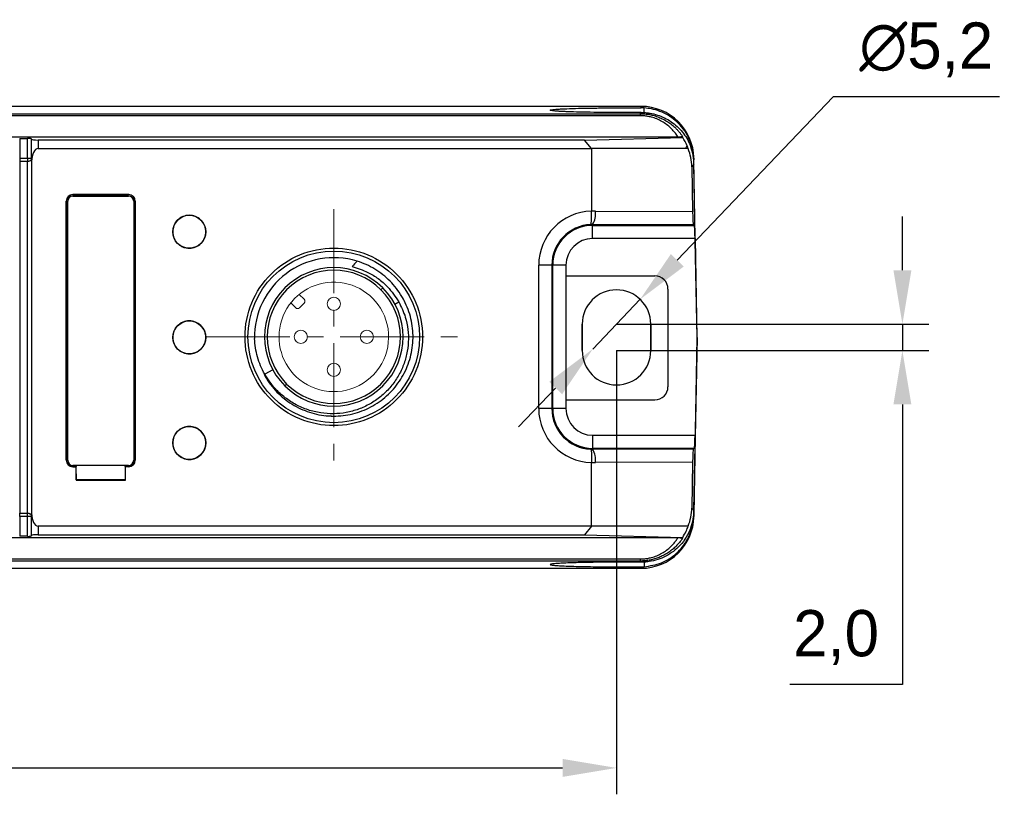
# Model space of a CAD drawing. Header units: millimetres. Extents: x 0 to 1380, y 0 to 297.
# Tile 57 of 60: x 1193 to 1268, y 133 to 192. Entities that reach past the tile are written whole.
import ezdxf

# ---------------------------------------------------------------- set-up
doc = ezdxf.new("R2010")
doc.units = ezdxf.units.MM
doc.header["$PDSIZE"] = -1
doc.linetypes.add('CENTER', pattern=[10.16, 6.35, -1.27, 1.27, -1.27])
doc.layers.add('1', color=7, linetype='Continuous', true_color=0xffffff)
doc.dimstyles.new('ISO-25', dxfattribs={"dimtxt": 2.5, "dimasz": 2.5, "dimexe": 1.25, "dimexo": 0.625, "dimtad": 1, "dimtxsty": 'Standard', "dimcen": 2.5, "dimadec": 0, "dimazin": 0, "dimtfac": 1, "dimtmove": 0, "dimatfit": 3, "dimfxl": 1, "dimarcsym": 0})

# ---------------------------------------------------------------- blocks, each defined once
blk = doc.blocks.new('*D23')
at = {"color": 0, "lineweight": -2}
for p, q in [((1090.394, 166.753), (1090.394, 133.13)), ((1238.194, 166.753), (1238.194, 133.13)), ((1094.474, 135.13), (1234.114, 135.13))]:
    blk.add_line(p, q, dxfattribs=at)
at = {"color": 0}
for points in [[(1094.474, 135.81), (1094.474, 134.45), (1090.394, 135.13)], [(1234.114, 134.45), (1234.114, 135.81), (1238.194, 135.13)]]:
    blk.add_solid(points, dxfattribs=at)
at = {"layer": 'Defpoints', "color": 0}
for p in [(1090.394, 166.753), (1238.194, 166.753), (1238.194, 135.13)]:
    blk.add_point(p, dxfattribs=at)
at = {"color": 0, "insert": (1164.294, 138.696), "char_height": 3.5, "attachment_point": 5}
blk.add_mtext('147,8%%p2', dxfattribs=at)
blk = doc.blocks.new('*D24')
at = {"color": 0, "lineweight": -2}
for p, q in [((1259.85, 172.833), (1259.85, 176.913)), ((1238.194, 168.753), (1261.85, 168.753)), ((1259.85, 168.753), (1259.85, 166.753)), ((1238.194, 166.753), (1261.85, 166.753)), ((1259.85, 162.673), (1259.85, 141.448)), ((1259.85, 141.448), (1251.326, 141.448))]:
    blk.add_line(p, q, dxfattribs=at)
at = {"color": 0}
for points in [[(1259.17, 172.833), (1260.53, 172.833), (1259.85, 168.753)], [(1260.53, 162.673), (1259.17, 162.673), (1259.85, 166.753)]]:
    blk.add_solid(points, dxfattribs=at)
at = {"layer": 'Defpoints', "color": 0}
for p in [(1238.194, 168.753), (1238.194, 166.753), (1259.85, 166.753)]:
    blk.add_point(p, dxfattribs=at)
at = {"color": 0, "insert": (1254.826, 145.014), "char_height": 3.5, "attachment_point": 5}
blk.add_mtext('2,0', dxfattribs=at)
blk = doc.blocks.new('*D25')
at = {"color": 0, "lineweight": -2}
for p, q in [((1242.801, 173.59), (1254.595, 185.973)), ((1267.202, 185.973), (1254.595, 185.973)), ((1236.401, 166.871), (1239.987, 170.636)), ((1233.587, 163.916), (1230.773, 160.962))]:
    blk.add_line(p, q, dxfattribs=at)
at = {"color": 0}
for points in [[(1242.309, 174.059), (1243.293, 173.121), (1239.987, 170.636)], [(1234.079, 163.447), (1233.094, 164.385), (1236.401, 166.871)]]:
    blk.add_solid(points, dxfattribs=at)
at = {"layer": 'Defpoints', "color": 0}
for p in [(1239.987, 170.636), (1236.401, 166.871)]:
    blk.add_point(p, dxfattribs=at)
at = {"color": 0, "insert": (1261.661, 189.538), "char_height": 3.5, "attachment_point": 5}
blk.add_mtext('∅5,2', dxfattribs=at)

msp = doc.modelspace()

# ---------------------------------------------------------------- linework, layer by layer
at = {"color": 7, "linetype": 'Continuous', "lineweight": 25}
for p, q in [((1240.058, 185.253), (1088.53, 185.253)), ((1240.06, 185.139), (1240.058, 185.253)), ((1240.294, 184.783), (1240.294, 185.132)), ((1088.599, 184.702), (1239.989, 184.702)), ((1239.989, 184.546), (1088.599, 184.546)), ((1239.989, 184.702), (1240.074, 184.789)), ((1239.989, 184.702), (1239.989, 184.546)), ((1202.978, 182.926), (1176.494, 182.926)), ((1192.989, 182.83), (1192.989, 181.337)), ((1192.989, 182.83), (1193.589, 182.83)), ((1193.589, 181.337), (1193.589, 182.83)), ((1193.889, 182.777), (1193.889, 182.786)), ((1193.889, 181.092), (1193.889, 182.777)), ((1214.294, 182.926), (1202.978, 182.926)), ((1230.794, 182.926), (1214.294, 182.926)), ((1242.852, 182.926), (1230.794, 182.926)), ((1235.778, 182.705), (1243.207, 182.907)), ((1194.389, 182.705), (1194.389, 182.052)), ((1202.978, 182.705), (1194.389, 182.705)), ((1194.389, 182.052), (1214.294, 182.052)), ((1214.294, 182.705), (1202.978, 182.705)), ((1230.794, 182.705), (1214.294, 182.705)), ((1214.294, 182.052), (1230.794, 182.052)), ((1235.778, 182.705), (1230.794, 182.705)), ((1230.794, 182.052), (1236.294, 182.052)), ((1236.294, 182.052), (1235.778, 182.705)), ((1236.294, 182.052), (1236.294, 177.308)), ((1243.409, 182.052), (1236.294, 182.052)), ((1243.627, 182.052), (1243.409, 182.052)), ((1243.871, 182.346), (1243.828, 182.178)), ((1192.989, 181.337), (1192.989, 181.075)), ((1192.989, 181.337), (1193.589, 181.337)), ((1193.589, 181.337), (1193.589, 181.075)), ((1244.057, 181.321), (1244.059, 181.211)), ((1192.989, 181.075), (1192.989, 154.432)), ((1193.589, 181.075), (1192.989, 181.075)), ((1193.589, 154.432), (1193.589, 181.075)), ((1193.889, 181.092), (1193.889, 154.414)), ((1244.063, 180.853), (1243.896, 180.683)), ((1243.896, 180.683), (1243.956, 177.281)), ((1201.245, 178.578), (1197.01, 178.578)), ((1197.01, 178.578), (1197.027, 178.56)), ((1197.027, 178.56), (1201.228, 178.56)), ((1197.027, 178.46), (1201.228, 178.46)), ((1201.228, 178.56), (1201.245, 178.578)), ((1196.51, 158.443), (1196.51, 178.078)), ((1196.527, 178.06), (1196.51, 178.078)), ((1196.527, 158.46), (1196.527, 178.06)), ((1196.627, 158.446), (1196.627, 178.06)), ((1201.628, 178.06), (1201.628, 158.446)), ((1201.745, 178.078), (1201.728, 178.06)), ((1201.728, 178.06), (1201.728, 158.46)), ((1201.745, 178.078), (1201.745, 158.443)), ((1236.593, 177.308), (1243.956, 177.281)), ((1244.009, 176.28), (1236.386, 176.308)), ((1236.386, 176.308), (1236.386, 176.241)), ((1236.386, 176.241), (1244.089, 176.241)), ((1236.386, 175.241), (1236.386, 176.241)), ((1244.009, 176.28), (1244.089, 176.241)), ((1244.141, 175.241), (1236.386, 175.241)), ((1244.141, 175.241), (1244.271, 167.753)), ((1232.3, 162.355), (1232.3, 173.223)), ((1233.3, 173.223), (1232.3, 173.223)), ((1233.3, 173.223), (1233.3, 162.355)), ((1233.368, 173.223), (1233.3, 173.223)), ((1233.368, 162.355), (1233.368, 173.223)), ((1234.368, 173.223), (1233.368, 173.223)), ((1234.368, 173.223), (1234.368, 162.355)), ((1234.368, 172.417), (1241.092, 172.417)), ((1220.494, 171.502), (1220.353, 171.36)), ((1222.065, 170.633), (1221.953, 170.792)), ((1242.092, 171.417), (1242.092, 164.015)), ((1221.405, 170.277), (1221.705, 170.439)), ((1235.594, 166.753), (1235.594, 168.753)), ((1235.594, 168.753), (1235.594, 166.753)), ((1240.794, 168.753), (1240.794, 166.753)), ((1240.794, 166.753), (1240.794, 168.753)), ((1244.271, 167.753), (1244.142, 160.338)), ((1244.294, 167.753), (1244.271, 167.753)), ((1212.159, 165.301), (1211.547, 164.972)), ((1234.368, 163.015), (1241.092, 163.015)), ((1216.175, 161.84), (1216.29, 161.81)), ((1233.3, 162.355), (1232.3, 162.355)), ((1233.3, 162.355), (1233.368, 162.355)), ((1234.368, 162.355), (1233.368, 162.355)), ((1216.29, 161.809), (1216.61, 161.807)), ((1236.386, 160.338), (1236.386, 159.338)), ((1236.386, 160.338), (1244.142, 160.338)), ((1236.386, 159.338), (1236.386, 159.27)), ((1244.09, 159.338), (1236.386, 159.338)), ((1236.386, 159.27), (1244.01, 159.299)), ((1244.09, 159.338), (1244.01, 159.299)), ((1196.51, 158.443), (1196.527, 158.46)), ((1201.728, 158.46), (1201.745, 158.443)), ((1236.294, 153.455), (1236.294, 158.271)), ((1243.957, 158.298), (1236.593, 158.27)), ((1243.957, 158.298), (1243.896, 154.823)), ((1197.027, 157.96), (1197.01, 157.943)), ((1197.01, 157.943), (1197.252, 157.943)), ((1201.228, 158.046), (1197.027, 158.046)), ((1197.027, 157.96), (1197.269, 157.96)), ((1197.269, 157.96), (1197.252, 157.943)), ((1197.252, 157.943), (1197.26, 156.929)), ((1197.269, 158.046), (1197.269, 157.96)), ((1197.277, 156.946), (1197.277, 158.046)), ((1200.978, 158.046), (1200.978, 156.946)), ((1200.986, 157.96), (1200.987, 158.046)), ((1201.003, 157.943), (1200.986, 157.96)), ((1200.986, 157.96), (1201.228, 157.96)), ((1200.995, 156.929), (1201.003, 157.943)), ((1201.245, 157.943), (1201.003, 157.943)), ((1201.245, 157.943), (1201.228, 157.96)), ((1197.277, 156.946), (1197.26, 156.929)), ((1197.26, 156.929), (1197.628, 156.929)), ((1197.628, 156.946), (1197.277, 156.946)), ((1197.628, 156.929), (1197.628, 156.946)), ((1200.628, 156.946), (1197.628, 156.946)), ((1197.628, 156.929), (1197.628, 156.929)), ((1197.628, 156.929), (1200.628, 156.929)), ((1200.628, 156.929), (1200.628, 156.946)), ((1200.978, 156.946), (1200.628, 156.946)), ((1200.628, 156.929), (1200.628, 156.929)), ((1200.628, 156.929), (1200.995, 156.929)), ((1200.978, 156.946), (1200.995, 156.929)), ((1192.989, 154.17), (1192.989, 154.432)), ((1192.989, 154.432), (1193.589, 154.432)), ((1193.589, 154.17), (1193.589, 154.432)), ((1193.889, 152.73), (1193.889, 154.414)), ((1243.896, 154.823), (1244.063, 154.653)), ((1192.989, 154.17), (1192.989, 152.677)), ((1193.589, 154.17), (1192.989, 154.17)), ((1193.589, 152.677), (1193.589, 154.17)), ((1244.059, 154.296), (1244.057, 154.186)), ((1202.928, 153.455), (1194.389, 153.455)), ((1194.389, 153.455), (1194.389, 152.802)), ((1214.294, 153.455), (1202.928, 153.455)), ((1230.794, 153.455), (1214.294, 153.455)), ((1236.294, 153.455), (1230.794, 153.455)), ((1236.294, 153.455), (1235.778, 152.802)), ((1243.627, 153.455), (1236.294, 153.455)), ((1243.828, 153.329), (1243.871, 153.161)), ((1176.494, 152.58), (1214.294, 152.58)), ((1193.589, 152.677), (1192.989, 152.677)), ((1193.889, 152.72), (1193.889, 152.73)), ((1194.389, 152.802), (1202.978, 152.802)), ((1202.978, 152.802), (1214.294, 152.802)), ((1214.294, 152.802), (1230.794, 152.802)), ((1214.294, 152.58), (1230.794, 152.58)), ((1230.794, 152.802), (1235.778, 152.802)), ((1230.794, 152.58), (1242.852, 152.58)), ((1235.778, 152.802), (1243.207, 152.6)), ((1088.599, 150.961), (1239.989, 150.961)), ((1239.989, 150.804), (1088.599, 150.804)), ((1239.989, 150.961), (1239.989, 150.804)), ((1240.074, 150.717), (1239.989, 150.804)), ((1240.294, 150.723), (1240.294, 150.374)), ((1088.53, 150.253), (1240.058, 150.253)), ((1240.058, 150.253), (1240.06, 150.367))]:
    msp.add_line(p, q, dxfattribs=at)
at = {"color": 7, "linetype": 'Continuous', "lineweight": 25, "flags": 128}
for points in [[(1244.294, 167.753), (1244.162, 175.289), (1244.059, 181.211)], [(1244.294, 167.753), (1244.165, 175.089), (1244.063, 180.853)], [(1244.294, 167.753), (1244.162, 160.217), (1244.059, 154.296)], [(1244.063, 154.653), (1244.192, 161.989), (1244.294, 167.753)], [(1213.07, 164.077), (1213.072, 164.08), (1213.08, 164.088), (1213.093, 164.101), (1213.111, 164.118), (1213.132, 164.14), (1213.157, 164.164), (1213.183, 164.191), (1213.211, 164.218)]]:
    msp.add_lwpolyline(points, dxfattribs=at)
at = {"color": 7, "linetype": 'Continuous', "lineweight": 25}
for centre, radius in [((1205.834, 175.753), 1.25), ((1216.782, 167.789), 6.5), ((1205.834, 167.753), 1.25), ((1205.834, 159.753), 1.25)]:
    msp.add_circle(centre, radius, dxfattribs=at)
for centre, radius, start, end in [((1197.027, 178.06), 0.4, 90, 180), ((1201.228, 178.06), 0.4, 0, 90), ((1236.386, 173.223), 4.086, 91.28612, 180), ((1235.185, 177.08), 1.427, 327.29153, 9.21637), ((1236.386, 173.223), 3.086, 92.76108, 180), ((1236.386, 173.223), 3.017, 90, 180), ((1236.386, 173.223), 2.017, 90, 180), ((1216.782, 167.789), 6, 72.86141, 181.23547), ((1216.782, 167.789), 5.25, 45, 225), ((1216.782, 167.789), 5.05, 45, 225), ((1241.092, 171.417), 1, 0, 90), ((1216.782, 167.789), 5.25, 225, 45), ((1216.782, 167.789), 5.05, 225, 45), ((1238.194, 168.753), 2.6, 0, 180), ((1238.194, 168.753), 2.6, 0, 180), ((1238.194, 166.753), 2.6, 180, 0), ((1238.194, 166.753), 2.6, 180.00001, 0), ((1241.092, 164.015), 1, 270, 0), ((1236.386, 162.355), 4.086, 180, 268.71388), ((1236.386, 162.355), 3.086, 180, 267.23892), ((1236.386, 162.355), 3.017, 180, 270), ((1236.386, 162.355), 2.017, 180, 270), ((1235.185, 158.499), 1.427, 350.78141, 32.71138), ((1197.027, 158.446), 0.4, 180, 270), ((1201.228, 158.446), 0.4, 270, 0)]:
    msp.add_arc(centre, radius, start, end, dxfattribs=at)
for centre, major_axis, ratio, start_param, end_param in [((1240.058, 181.251), (-0.07, 4.002), 0.999391, 4.712389, 6.265743), ((1193.589, 182.786), (0.3, 0), 0.144391, 0, 1.570796), ((1194.389, 182.777), (0.5, 0), 0.143942, 3.141593, 4.712389), ((1238.928, 179.626), (2.844, 5.504), 0.600996, 5.619161, 5.633919), ((1194.389, 181.092), (0, 0.96), 0.520923, 0, 1.570796), ((1239.865, 180.579), (3.66, 1.709), 0.988752, 5.868094, 6.218835), ((1240.271, 180.992), (-1.532, 3.743), 0.926685, 4.314988, 4.650378), ((1240.063, 180.915), (2.796, 3.02), 0.945087, 5.504974, 5.795764), ((1197.027, 178.06), (-0.354, 0.354), 0.999695, 5.497939, 7.068431), ((1201.228, 178.06), (0.354, 0.354), 0.999695, 5.497939, 7.068431), ((1236.578, 173.223), (4.085, 0), 0.999993, 1.567086, 1.640437), ((1243.992, 177.28), (-0.018, 1), 0.035954, 1.569257, 3.122981), ((1244.106, 175.241), (-0.017, 1), 0.03491, 4.711779, 6.265122), ((1244.107, 160.338), (0.017, 1), 0.03491, 3.159656, 4.712999), ((1243.993, 158.299), (0.018, 1), 0.035954, 0.018611, 1.572336), ((1197.027, 158.46), (-0.354, -0.354), 0.999695, 5.497939, 7.068431), ((1201.228, 158.46), (0.354, -0.354), 0.999695, 5.497939, 7.068431), ((1236.578, 162.355), (4.085, 0), 0.999993, 4.642748, 4.716099), ((1194.389, 154.414), (0, -0.96), 0.520923, 4.712389, 6.283185), ((1239.865, 154.928), (3.66, -1.709), 0.988752, 0.06435, 0.415091), ((1240.271, 154.514), (1.532, 3.743), 0.926685, 4.774399, 5.10979), ((1240.058, 154.256), (-0.07, -4.002), 0.999391, 0.017443, 1.570796), ((1240.063, 154.592), (-2.796, 3.02), 0.945087, 3.629013, 3.919804), ((1193.589, 152.72), (0.3, 0), 0.144391, 4.712389, 6.283185), ((1194.389, 152.73), (0.5, 0), 0.143942, 1.570796, 3.141593), ((1238.928, 155.881), (-2.844, 5.504), 0.600997, 3.790859, 3.805617)]:
    msp.add_ellipse(centre, major_axis=major_axis, ratio=ratio, start_param=start_param, end_param=end_param, dxfattribs=at)
at = {"color": 7, "linetype": 'Continuous', "lineweight": 25, "extrusion": (-1.37995e-09, 1.37995e-09, 1)}
for centre, major_axis, start_param in [((1197.01, 178.078), (-0.354, 0.354), 5.49794), ((1201.245, 158.443), (0.354, -0.354), 5.497939)]:
    msp.add_ellipse(centre, major_axis=major_axis, ratio=0.999695, start_param=start_param, end_param=7.068431, dxfattribs=at)
at = {"color": 7, "linetype": 'Continuous', "lineweight": 25, "extrusion": (-1.37995e-09, -1.37995e-09, 1)}
for centre, major_axis, start_param in [((1201.245, 178.078), (0.354, 0.354), 5.49794), ((1197.01, 158.443), (-0.354, -0.354), 5.497939)]:
    msp.add_ellipse(centre, major_axis=major_axis, ratio=0.999695, start_param=start_param, end_param=7.068431, dxfattribs=at)
at = {"color": 7, "linetype": 'Continuous', "lineweight": 25}
for points, knots in [([(1233.182, 184.962), (1233.176, 184.976), (1233.221, 184.99), (1233.36, 185.011), (1233.419, 185.018), (1233.561, 185.031), (1233.642, 185.038), (1233.828, 185.051), (1233.931, 185.057), (1234.16, 185.068), (1234.286, 185.074), (1234.69, 185.09), (1234.992, 185.1), (1235.495, 185.112), (1235.672, 185.116), (1236.032, 185.122), (1236.216, 185.125), (1236.786, 185.133), (1237.188, 185.136), (1237.799, 185.139), (1238.005, 185.139), (1238.416, 185.139), (1238.621, 185.139), (1239.238, 185.139), (1239.649, 185.139), (1240.06, 185.139)], [0, 0, 0, 0, 0.125, 0.125, 0.1875, 0.1875, 0.25, 0.25, 0.3125, 0.3125, 0.375, 0.375, 0.5, 0.5, 0.5625, 0.5625, 0.625, 0.625, 0.75, 0.75, 0.8125, 0.8125, 0.875, 0.875, 1, 1, 1, 1]), ([(1240.074, 184.789), (1239.673, 184.789), (1239.272, 184.789), (1238.67, 184.789), (1238.469, 184.789), (1238.068, 184.789), (1237.868, 184.79), (1237.269, 184.792), (1236.867, 184.795), (1236.109, 184.805), (1235.747, 184.811), (1235.07, 184.827), (1234.765, 184.836), (1234.356, 184.852), (1234.228, 184.857), (1233.992, 184.869), (1233.886, 184.875), (1233.694, 184.887), (1233.608, 184.893), (1233.459, 184.906), (1233.395, 184.913), (1233.242, 184.934), (1233.187, 184.948), (1233.182, 184.962)], [0, 0, 0, 0, 0.125, 0.125, 0.1875, 0.1875, 0.25, 0.25, 0.375, 0.375, 0.5, 0.5, 0.625, 0.625, 0.6875, 0.6875, 0.75, 0.75, 0.8125, 0.8125, 0.875, 0.875, 1, 1, 1, 1]), ([(1240.294, 185.132), (1240.25, 185.135), (1240.172, 185.139), (1240.094, 185.139), (1240.06, 185.139)], [0, 0, 0, 0, 0.560018, 1, 1, 1, 1]), ([(1243.871, 182.346), (1243.778, 182.59), (1243.591, 183.078), (1243.033, 183.881), (1242.137, 184.643), (1241.107, 185.05), (1240.477, 185.114), (1240.294, 185.132)], [0, 0, 0, 0, 0.162748, 0.325498, 0.605333, 0.885137, 1, 1, 1, 1]), ([(1239.989, 184.702), (1240.047, 184.701), (1240.165, 184.7), (1240.343, 184.687), (1240.52, 184.667), (1240.698, 184.638), (1240.876, 184.6), (1241.053, 184.553), (1241.228, 184.498), (1241.402, 184.434), (1241.574, 184.361), (1241.744, 184.279), (1241.911, 184.188), (1242.074, 184.088), (1242.233, 183.979), (1242.388, 183.861), (1242.538, 183.734), (1242.682, 183.599), (1242.821, 183.455), (1242.953, 183.303), (1243.079, 183.144), (1243.155, 183.033), (1243.193, 182.976)], [0, 0, 0, 0, 0.042833, 0.08604, 0.129695, 0.17387, 0.218637, 0.264063, 0.310213, 0.357147, 0.404925, 0.453602, 0.503231, 0.553861, 0.60554, 0.65831, 0.712213, 0.767289, 0.823572, 0.881097, 0.939897, 1, 1, 1, 1]), ([(1242.852, 182.926), (1242.822, 182.975), (1242.761, 183.073), (1242.659, 183.213), (1242.552, 183.349), (1242.438, 183.478), (1242.259, 183.661), (1242.002, 183.883), (1241.642, 184.119), (1241.255, 184.307), (1240.89, 184.43), (1240.562, 184.501), (1240.276, 184.539), (1240.084, 184.543), (1239.989, 184.546)], [0, 0, 0, 0, 0.057947, 0.114829, 0.170756, 0.22584, 0.280203, 0.411503, 0.537224, 0.657697, 0.774105, 0.850102, 0.925062, 1, 1, 1, 1]), ([(1240.294, 184.783), (1240.391, 184.778), (1240.488, 184.769), (1240.68, 184.745), (1240.775, 184.729), (1241.058, 184.672), (1241.244, 184.62), (1241.61, 184.489), (1241.789, 184.41), (1242.13, 184.228), (1242.293, 184.126), (1242.604, 183.897), (1242.753, 183.769), (1243.029, 183.496), (1243.155, 183.351), (1243.503, 182.89), (1243.693, 182.544), (1243.828, 182.178)], [0, 0, 0, 0, 0.0625, 0.0625, 0.125, 0.125, 0.25, 0.25, 0.375, 0.375, 0.5, 0.5, 0.625, 0.625, 0.75, 0.75, 1, 1, 1, 1]), ([(1243.193, 182.976), (1243.196, 182.964), (1243.177, 182.952), (1243.089, 182.937), (1243.05, 182.933), (1242.958, 182.928), (1242.905, 182.926), (1242.852, 182.926)], [0, 0, 0, 0, 0.5, 0.5, 0.75, 0.75, 1, 1, 1, 1]), ([(1193.589, 181.337), (1193.605, 181.337), (1193.635, 181.336), (1193.68, 181.335), (1193.724, 181.333), (1193.766, 181.33), (1193.817, 181.325), (1193.874, 181.314), (1193.884, 181.306), (1193.889, 181.301)], [0, 0, 0, 0, 0.084934, 0.172968, 0.265133, 0.362324, 0.465308, 0.684044, 1, 1, 1, 1]), ([(1193.889, 181.301), (1193.889, 181.289), (1193.887, 181.265), (1193.876, 181.232), (1193.86, 181.203), (1193.842, 181.179), (1193.823, 181.158), (1193.791, 181.132), (1193.742, 181.103), (1193.667, 181.079), (1193.615, 181.076), (1193.589, 181.075)], [0, 0, 0, 0, 0.116545, 0.222183, 0.316938, 0.400846, 0.473961, 0.536366, 0.704075, 0.857232, 1, 1, 1, 1]), ([(1204.591, 175.621), (1204.574, 175.786), (1204.589, 175.95), (1204.682, 176.265), (1204.76, 176.412), (1204.965, 176.666), (1205.093, 176.773), (1205.379, 176.929), (1205.539, 176.979), (1205.864, 177.014), (1206.03, 176.999), (1206.344, 176.906), (1206.491, 176.83), (1206.748, 176.622), (1206.854, 176.495), (1206.971, 176.279), (1207.003, 176.204), (1207.052, 176.048), (1207.069, 175.967), (1207.095, 175.724), (1207.079, 175.557), (1206.987, 175.244), (1206.91, 175.096), (1206.705, 174.842), (1206.577, 174.735), (1206.289, 174.578), (1206.131, 174.528), (1205.803, 174.493), (1205.639, 174.508), (1205.403, 174.577), (1205.327, 174.608), (1205.183, 174.684), (1205.113, 174.729), (1204.922, 174.883), (1204.815, 175.012), (1204.659, 175.297), (1204.609, 175.457), (1204.591, 175.621)], [0, 0, 0, 0, 0.0625, 0.0625, 0.125, 0.125, 0.1875, 0.1875, 0.25, 0.25, 0.3125, 0.3125, 0.375, 0.375, 0.4375, 0.4375, 0.46875, 0.46875, 0.5, 0.5, 0.5625, 0.5625, 0.625, 0.625, 0.6875, 0.6875, 0.75, 0.75, 0.8125, 0.8125, 0.84375, 0.84375, 0.875, 0.875, 0.9375, 0.9375, 1, 1, 1, 1]), ([(1236.237, 176.305), (1236.24, 176.307), (1236.246, 176.31), (1236.255, 176.324), (1236.262, 176.343), (1236.267, 176.364), (1236.276, 176.404), (1236.286, 176.476), (1236.296, 176.598), (1236.302, 176.743), (1236.304, 176.911), (1236.302, 177.098), (1236.297, 177.231), (1236.294, 177.298)], [0, 0, 0, 0, 0.062398, 0.118679, 0.168842, 0.212886, 0.25081, 0.37927, 0.500634, 0.619713, 0.742603, 0.869349, 1, 1, 1, 1]), ([(1236.386, 176.308), (1236.358, 176.308), (1236.308, 176.308), (1236.259, 176.306), (1236.237, 176.305)], [0, 0, 0, 0, 0.560079, 1, 1, 1, 1]), ([(1223.507, 167.789), (1223.507, 168.67), (1223.332, 169.549), (1222.658, 171.176), (1222.16, 171.922), (1220.915, 173.167), (1220.169, 173.665), (1218.542, 174.339), (1217.662, 174.514), (1215.902, 174.514), (1215.022, 174.339), (1213.395, 173.665), (1212.649, 173.167), (1211.404, 171.922), (1210.906, 171.176), (1210.232, 169.549), (1210.057, 168.67), (1210.057, 167.789), (1210.057, 166.909), (1210.232, 166.029), (1210.906, 164.402), (1211.404, 163.656), (1212.649, 162.411), (1213.395, 161.913), (1215.022, 161.239), (1215.902, 161.064), (1217.662, 161.064), (1218.542, 161.239), (1220.169, 161.913), (1220.915, 162.411), (1222.16, 163.656), (1222.658, 164.402), (1223.332, 166.029), (1223.507, 166.909), (1223.507, 167.789)], [3.141593, 3.141593, 3.141593, 3.141593, 3.534292, 3.534292, 3.926991, 3.926991, 4.31969, 4.31969, 4.712389, 4.712389, 5.105088, 5.105088, 5.497787, 5.497787, 5.890486, 5.890486, 6.283185, 6.283185, 6.283185, 6.675884, 6.675884, 7.068583, 7.068583, 7.461283, 7.461283, 7.853982, 7.853982, 8.246681, 8.246681, 8.63938, 8.63938, 9.032079, 9.032079, 9.424778, 9.424778, 9.424778, 9.424778]), ([(1211.499, 164.946), (1211.733, 164.51), (1212.017, 164.109), (1212.683, 163.379), (1213.054, 163.062), (1213.665, 162.657), (1213.879, 162.532), (1214.319, 162.312), (1214.544, 162.217), (1215.004, 162.054), (1215.238, 161.986), (1215.717, 161.879), (1215.962, 161.84), (1216.694, 161.77), (1217.181, 161.782), (1217.911, 161.891), (1218.153, 161.943), (1218.624, 162.074), (1218.855, 162.153), (1219.531, 162.434), (1219.965, 162.68), (1220.553, 163.116), (1220.739, 163.273), (1221.094, 163.61), (1221.262, 163.791), (1221.731, 164.361), (1221.992, 164.773), (1222.307, 165.437), (1222.4, 165.668), (1222.554, 166.133), (1222.616, 166.369), (1222.712, 166.847), (1222.746, 167.089), (1222.783, 167.58), (1222.787, 167.827), (1222.752, 168.56), (1222.671, 169.041), (1222.386, 169.988), (1222.189, 170.434), (1221.815, 171.065), (1221.676, 171.269), (1221.374, 171.658), (1221.213, 171.842), (1220.869, 172.188), (1220.687, 172.351), (1220.303, 172.654), (1220.098, 172.795), (1219.468, 173.177), (1219.022, 173.377), (1218.55, 173.523)], [0, 0, 0, 0, 0.0625, 0.0625, 0.125, 0.125, 0.15625, 0.15625, 0.1875, 0.1875, 0.21875, 0.21875, 0.25, 0.25, 0.3125, 0.3125, 0.34375, 0.34375, 0.375, 0.375, 0.4375, 0.4375, 0.46875, 0.46875, 0.5, 0.5, 0.5625, 0.5625, 0.59375, 0.59375, 0.625, 0.625, 0.65625, 0.65625, 0.6875, 0.6875, 0.75, 0.75, 0.8125, 0.8125, 0.84375, 0.84375, 0.875, 0.875, 0.90625, 0.90625, 0.9375, 0.9375, 1, 1, 1, 1]), ([(1218.175, 173.11), (1218.58, 172.985), (1219.277, 172.77), (1220.162, 172.214), (1221.002, 171.501), (1221.441, 170.839), (1221.705, 170.439)], [0, 0, 0, 0, 0.2782979, 0.4790252, 0.6855692, 1, 1, 1, 1]), ([(1221.705, 170.439), (1221.89, 170.058), (1222.212, 169.391), (1222.415, 168.35), (1222.453, 167.4), (1222.324, 166.457), (1222.044, 165.547), (1221.612, 164.695), (1221.045, 163.918), (1220.349, 163.246), (1219.548, 162.694), (1218.665, 162.288), (1217.727, 162.033), (1216.759, 161.939), (1215.781, 162.004), (1214.822, 162.235), (1213.909, 162.623), (1213.078, 163.163), (1212.236, 163.916), (1211.801, 164.582), (1211.547, 164.972)], [0, 0, 0, 0, 0.069859, 0.122181, 0.174504, 0.226776, 0.279053, 0.331663, 0.384272, 0.437761, 0.49125, 0.54465, 0.598055, 0.651616, 0.705178, 0.75971, 0.814244, 0.868782, 0.923324, 1, 1, 1, 1]), ([(1204.591, 167.621), (1204.574, 167.786), (1204.589, 167.95), (1204.682, 168.265), (1204.76, 168.412), (1204.965, 168.666), (1205.093, 168.773), (1205.379, 168.929), (1205.539, 168.979), (1205.864, 169.014), (1206.03, 168.999), (1206.344, 168.906), (1206.491, 168.83), (1206.748, 168.622), (1206.854, 168.495), (1206.971, 168.279), (1207.003, 168.204), (1207.052, 168.048), (1207.069, 167.967), (1207.095, 167.724), (1207.079, 167.557), (1206.987, 167.244), (1206.91, 167.096), (1206.705, 166.842), (1206.577, 166.735), (1206.289, 166.578), (1206.131, 166.528), (1205.803, 166.493), (1205.639, 166.508), (1205.403, 166.577), (1205.327, 166.608), (1205.183, 166.684), (1205.113, 166.729), (1204.922, 166.883), (1204.815, 167.012), (1204.659, 167.297), (1204.609, 167.457), (1204.591, 167.621)], [0, 0, 0, 0, 0.0625, 0.0625, 0.125, 0.125, 0.1875, 0.1875, 0.25, 0.25, 0.3125, 0.3125, 0.375, 0.375, 0.4375, 0.4375, 0.46875, 0.46875, 0.5, 0.5, 0.5625, 0.5625, 0.625, 0.625, 0.6875, 0.6875, 0.75, 0.75, 0.8125, 0.8125, 0.84375, 0.84375, 0.875, 0.875, 0.9375, 0.9375, 1, 1, 1, 1]), ([(1211.547, 164.972), (1211.315, 165.383), (1211.134, 165.819), (1210.877, 166.725), (1210.803, 167.188), (1210.783, 167.66)], [0, 0, 0, 0, 0.5, 0.5, 1, 1, 1, 1]), ([(1204.591, 159.621), (1204.574, 159.786), (1204.589, 159.95), (1204.682, 160.265), (1204.76, 160.412), (1204.965, 160.666), (1205.093, 160.773), (1205.379, 160.929), (1205.539, 160.979), (1205.864, 161.014), (1206.03, 160.999), (1206.344, 160.906), (1206.491, 160.83), (1206.748, 160.622), (1206.854, 160.495), (1206.971, 160.279), (1207.003, 160.204), (1207.052, 160.048), (1207.069, 159.967), (1207.095, 159.724), (1207.079, 159.557), (1206.987, 159.244), (1206.91, 159.096), (1206.705, 158.842), (1206.577, 158.735), (1206.289, 158.578), (1206.131, 158.528), (1205.803, 158.493), (1205.639, 158.508), (1205.403, 158.577), (1205.327, 158.608), (1205.183, 158.684), (1205.113, 158.729), (1204.922, 158.883), (1204.815, 159.012), (1204.659, 159.297), (1204.609, 159.457), (1204.591, 159.621)], [0, 0, 0, 0, 0.0625, 0.0625, 0.125, 0.125, 0.1875, 0.1875, 0.25, 0.25, 0.3125, 0.3125, 0.375, 0.375, 0.4375, 0.4375, 0.46875, 0.46875, 0.5, 0.5, 0.5625, 0.5625, 0.625, 0.625, 0.6875, 0.6875, 0.75, 0.75, 0.8125, 0.8125, 0.84375, 0.84375, 0.875, 0.875, 0.9375, 0.9375, 1, 1, 1, 1]), ([(1236.237, 159.273), (1236.24, 159.272), (1236.247, 159.268), (1236.256, 159.253), (1236.265, 159.228), (1236.275, 159.183), (1236.286, 159.105), (1236.296, 158.984), (1236.302, 158.834), (1236.304, 158.665), (1236.302, 158.477), (1236.297, 158.346), (1236.294, 158.28)], [0, 0, 0, 0, 0.0601384, 0.1221226, 0.1857531, 0.2507883, 0.3708402, 0.5006223, 0.6199079, 0.744737, 0.8724279, 1, 1, 1, 1]), ([(1236.237, 159.273), (1236.265, 159.272), (1236.314, 159.27), (1236.364, 159.27), (1236.386, 159.27)], [0, 0, 0, 0, 0.559996, 1, 1, 1, 1]), ([(1193.589, 154.432), (1193.605, 154.431), (1193.635, 154.43), (1193.68, 154.422), (1193.724, 154.408), (1193.766, 154.39), (1193.817, 154.357), (1193.874, 154.295), (1193.884, 154.239), (1193.889, 154.205)], [0, 0, 0, 0, 0.084934, 0.172968, 0.265133, 0.362324, 0.465308, 0.684044, 1, 1, 1, 1]), ([(1193.889, 154.205), (1193.889, 154.203), (1193.887, 154.2), (1193.876, 154.195), (1193.86, 154.191), (1193.842, 154.187), (1193.823, 154.183), (1193.791, 154.178), (1193.742, 154.174), (1193.667, 154.171), (1193.615, 154.17), (1193.589, 154.17)], [0, 0, 0, 0, 0.116545, 0.222183, 0.316938, 0.400846, 0.473961, 0.536366, 0.704075, 0.857232, 1, 1, 1, 1]), ([(1243.828, 153.329), (1243.722, 153.087), (1243.51, 152.603), (1242.909, 151.826), (1241.974, 151.11), (1240.985, 150.781), (1240.416, 150.733), (1240.294, 150.723)], [0, 0, 0, 0, 0.170466, 0.340931, 0.630729, 0.920436, 1, 1, 1, 1]), ([(1240.294, 150.374), (1240.739, 150.445), (1241.63, 150.585), (1242.778, 151.343), (1243.525, 152.255), (1243.778, 152.917), (1243.871, 153.161)], [0, 0, 0, 0, 0.278928, 0.557749, 0.837683, 1, 1, 1, 1]), ([(1243.207, 152.6), (1243.3, 152.756), (1243.468, 153.035), (1243.578, 153.326), (1243.627, 153.455)], [0, 0, 0, 0, 0.559875, 1, 1, 1, 1]), ([(1239.989, 150.961), (1240.037, 150.961), (1240.132, 150.962), (1240.276, 150.972), (1240.418, 150.987), (1240.559, 151.008), (1240.7, 151.036), (1240.934, 151.092), (1241.255, 151.199), (1241.642, 151.387), (1242.002, 151.624), (1242.29, 151.872), (1242.518, 152.114), (1242.698, 152.339), (1242.8, 152.499), (1242.852, 152.58)], [0, 0, 0, 0, 0.037508, 0.074909, 0.112329, 0.149896, 0.187737, 0.225975, 0.342246, 0.462845, 0.588427, 0.719852, 0.810768, 0.903973, 1, 1, 1, 1]), ([(1243.193, 152.53), (1243.157, 152.477), (1243.084, 152.371), (1242.965, 152.218), (1242.84, 152.072), (1242.709, 151.934), (1242.573, 151.803), (1242.431, 151.681), (1242.285, 151.566), (1242.135, 151.459), (1241.981, 151.36), (1241.824, 151.27), (1241.663, 151.187), (1241.501, 151.113), (1241.336, 151.047), (1241.17, 150.989), (1241.002, 150.939), (1240.833, 150.897), (1240.664, 150.863), (1240.495, 150.837), (1240.326, 150.818), (1240.157, 150.807), (1240.044, 150.805), (1239.989, 150.804)], [0, 0, 0, 0, 0.057271, 0.113358, 0.168286, 0.222084, 0.27478, 0.326406, 0.376993, 0.426577, 0.475195, 0.522886, 0.569692, 0.615657, 0.660828, 0.705254, 0.748986, 0.792078, 0.834587, 0.876572, 0.918093, 0.959214, 1, 1, 1, 1]), ([(1242.852, 152.58), (1242.888, 152.58), (1242.959, 152.579), (1243.054, 152.573), (1243.131, 152.563), (1243.186, 152.549), (1243.191, 152.537), (1243.193, 152.53)], [0, 0, 0, 0, 0.1702633, 0.3413258, 0.5014749, 0.7216445, 1, 1, 1, 1]), ([(1240.074, 150.717), (1239.562, 150.718), (1238.543, 150.719), (1237.231, 150.716), (1236.21, 150.704), (1235.461, 150.69), (1234.791, 150.672), (1234.214, 150.65), (1233.757, 150.625), (1233.314, 150.59), (1233.234, 150.563), (1233.182, 150.544)], [0, 0, 0, 0, 0.1589959, 0.3166568, 0.4039096, 0.4911634, 0.5784155, 0.6656666, 0.752955, 0.8402438, 1, 1, 1, 1]), ([(1240.294, 150.723), (1240.253, 150.721), (1240.18, 150.718), (1240.106, 150.717), (1240.074, 150.717)], [0, 0, 0, 0, 0.560008, 1, 1, 1, 1]), ([(1233.182, 150.544), (1233.192, 150.535), (1233.213, 150.515), (1233.421, 150.486), (1233.757, 150.459), (1234.22, 150.434), (1234.797, 150.412), (1235.469, 150.394), (1236.219, 150.38), (1237.021, 150.371), (1238.308, 150.365), (1239.323, 150.366), (1240.06, 150.367)], [0, 0, 0, 0, 0.086265, 0.17253, 0.258797, 0.345062, 0.431305, 0.517548, 0.60374, 0.689931, 0.774839, 1, 1, 1, 1]), ([(1240.06, 150.367), (1240.103, 150.367), (1240.181, 150.368), (1240.259, 150.372), (1240.294, 150.374)], [0, 0, 0, 0, 0.5600257, 1, 1, 1, 1])]:
    msp.add_open_spline(points, degree=3, knots=knots, dxfattribs=at)
for points in [[(1240.074, 184.789), (1240.147, 184.789), (1240.221, 184.787), (1240.294, 184.783)], [(1243.542, 182.273), (1243.451, 182.489), (1243.341, 182.701), (1243.207, 182.907)], [(1243.542, 182.273), (1243.498, 182.199), (1243.453, 182.125), (1243.409, 182.052)], [(1243.627, 182.052), (1243.601, 182.126), (1243.573, 182.199), (1243.542, 182.273)], [(1236.294, 177.308), (1236.294, 177.305), (1236.294, 177.301), (1236.294, 177.298)], [(1218.55, 173.523), (1218.419, 173.389), (1218.293, 173.251), (1218.175, 173.11)], [(1236.294, 158.28), (1236.294, 158.277), (1236.294, 158.274), (1236.294, 158.271)]]:
    msp.add_open_spline(points, degree=3, dxfattribs=at)
at = {"layer": '1', "color": 5, "linetype": 'CENTER', "lineweight": 13}
for p, q in [((1216.782, 177.464), (1216.782, 158.114)), ((1207.107, 167.789), (1226.457, 167.789))]:
    msp.add_line(p, q, dxfattribs=at)
at = {"layer": '1', "color": 155, "linetype": 'Continuous', "lineweight": 13}
for p, q in [((1214.531, 170.635), (1214.156, 171.003)), ((1214.533, 170.352), (1214.183, 169.995))]:
    msp.add_line(p, q, dxfattribs=at)
at = {"layer": '1', "color": 155, "linetype": 'Continuous', "lineweight": 18}
for p, q in [((1214.156, 171.003), (1214.531, 170.635)), ((1213.9, 169.993), (1213.525, 170.362)), ((1214.533, 170.352), (1214.183, 169.995))]:
    msp.add_line(p, q, dxfattribs=at)
at = {"layer": '1', "color": 155, "linetype": 'Continuous', "lineweight": 13}
for centre, radius, start, end in [((1216.782, 167.789), 4.15, 22.72504, 231.54829), ((1216.782, 170.289), 0.5, 90, 270), ((1216.782, 170.289), 0.5, 270, 90), ((1216.782, 167.789), 4.15, 231.54829, 22.72504), ((1214.282, 167.789), 0.5, 0, 180), ((1219.282, 167.789), 0.5, 0, 180), ((1214.282, 167.789), 0.5, 180, 0), ((1219.282, 167.789), 0.5, 180, 0), ((1216.782, 165.289), 0.5, 90, 270), ((1216.782, 165.289), 0.5, 270, 90)]:
    msp.add_arc(centre, radius, start, end, dxfattribs=at)
at = {"layer": '1', "color": 155, "linetype": 'Continuous', "lineweight": 18}
for centre, radius, start, end in [((1216.782, 167.789), 4.15, 22.72504, 231.54829), ((1216.782, 170.289), 0.5, 90, 270), ((1216.782, 170.289), 0.5, 270, 90), ((1214.391, 170.492), 0.2, 315.4707, 45.4707), ((1214.04, 170.136), 0.2, 225.4707, 315.4707), ((1216.782, 167.789), 4.15, 231.54829, 22.72504), ((1214.282, 167.789), 0.5, 0, 180), ((1219.282, 167.789), 0.5, 0, 180), ((1214.282, 167.789), 0.5, 180, 0), ((1219.282, 167.789), 0.5, 180, 0), ((1216.782, 165.289), 0.5, 90, 270), ((1216.782, 165.289), 0.5, 270, 90)]:
    msp.add_arc(centre, radius, start, end, dxfattribs=at)

# ---------------------------------------------------------------- dimensions: what is measured, and where the dimension line sits
dim = msp.add_diameter_dim_2p(p1=(1236.401, 166.871), p2=(1239.987, 170.636), dimstyle='ISO-25', override={"dimtxt": 3.5, "dimasz": 4.08, "dimexe": 2, "dimexo": 0, "dimgap": 1.524, "dimtih": 1, "dimtoh": 1, "dimdec": 1, "dimzin": 0, "dimadec": 2, "dimtdec": 1, "dimtzin": 0})
dim.commit()
dim.dimension.update_dxf_attribs({"geometry": '*D25', "text_midpoint": (1261.661, 185.973), "dimtype": 163})
dim = msp.add_linear_dim(base=(1259.85, 166.753), p1=(1238.194, 168.753), p2=(1238.194, 166.753), angle=90, dimstyle='ISO-25', override={"dimtxt": 3.5, "dimasz": 4.08, "dimexe": 2, "dimexo": 0, "dimgap": 1.524, "dimtih": 1, "dimtoh": 1, "dimdec": 1, "dimzin": 0, "dimadec": 2, "dimtdec": 1, "dimtzin": 0})
dim.commit()
dim.dimension.update_dxf_attribs({"geometry": '*D24', "text_midpoint": (1254.826, 141.448), "dimtype": 160})
dim = msp.add_linear_dim(base=(1238.194, 135.13), p1=(1090.394, 166.753), p2=(1238.194, 166.753), dimstyle='ISO-25', override={"dimtxt": 3.5, "dimasz": 4.08, "dimexe": 2, "dimexo": 0, "dimgap": 1.524, "dimtih": 1, "dimtoh": 1, "dimdec": 1, "dimzin": 0, "dimtxsty": 'Standard', "dimadec": 2, "dimtol": 1, "dimtp": 2, "dimtm": 2, "dimtdec": 0, "dimtzin": 0})
dim.commit()
dim.dimension.update_dxf_attribs({"geometry": '*D23', "text_midpoint": (1164.294, 138.696)})

doc.saveas('drawing.dxf')
